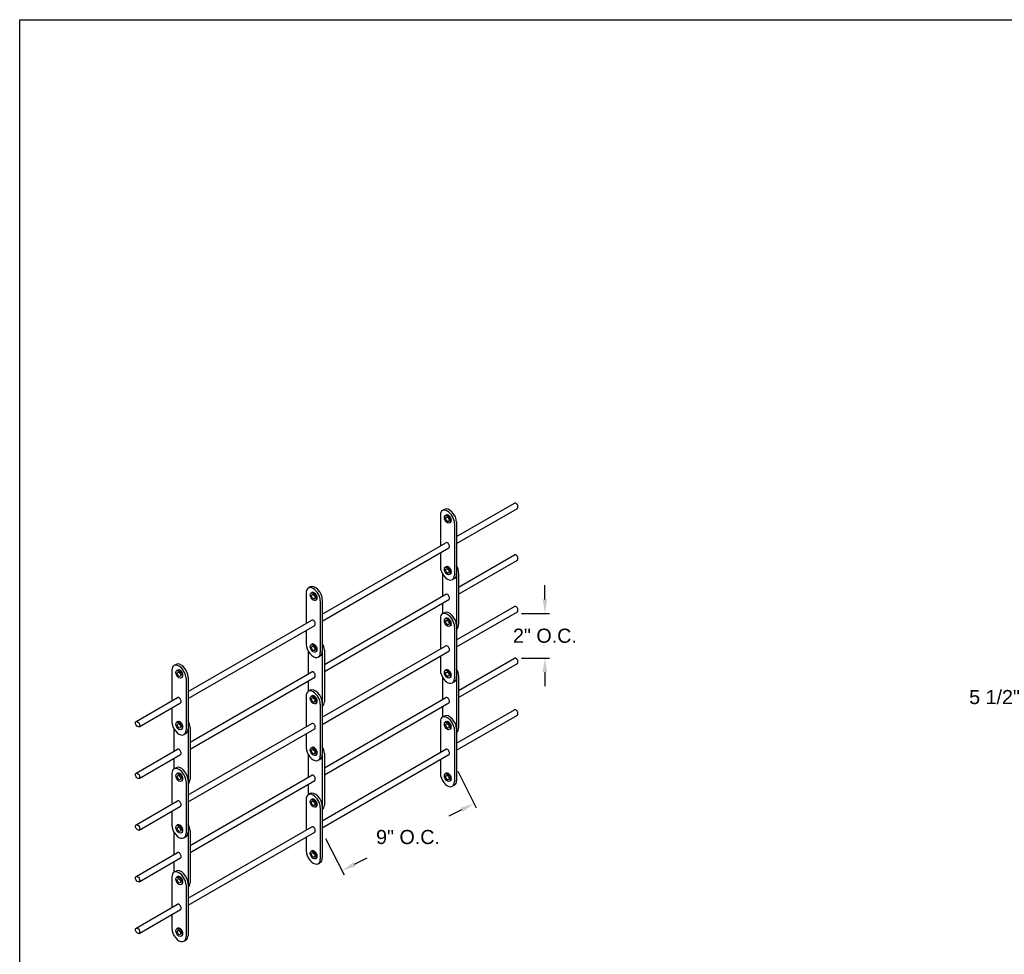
# Model space of a CAD drawing. Header units: inches. Extents: x 169.6 to 213.8, y 195 to 266.5.
# Tile 53 of 58: x 169.6 to 176.2, y 259.7 to 265.9. Entities that reach past the tile are written whole.
import ezdxf

# ---------------------------------------------------------------- set-up
doc = ezdxf.new("R2010")
doc.units = ezdxf.units.IN
doc.header["$LTSCALE"] = 0.25
doc.header["$MEASUREMENT"] = 0
doc.layers.add('ANNOTATIONS', color=1, linetype='Continuous')
doc.layers.add('DETAILS', color=4, linetype='Continuous')
doc.styles.add('ARIAL', font='arial.ttf', dxfattribs={"height": 0.09375})
doc.dimstyles.new('STANDARD$0', dxfattribs={"dimtxt": 0.09375, "dimasz": 0.09375, "dimexe": 0.03125, "dimexo": 0.046875, "dimgap": 0.09, "dimtad": 0, "dimtih": 1, "dimtoh": 1, "dimdec": 4, "dimzin": 0, "dimdsep": 46, "dimtxsty": 'ARIAL', "dimcen": 0.09, "dimadec": 0, "dimazin": 0, "dimtfac": 1, "dimtdec": 4, "dimtofl": 0, "dimtmove": 0, "dimatfit": 1, "dimfxl": 1, "dimtolj": 1, "dimtzin": 0, "dimarcsym": 0})

# ---------------------------------------------------------------- blocks, each defined once
blk = doc.blocks.new('*D42')
at = {"layer": 'ANNOTATIONS', "color": 0, "lineweight": -2, "transparency": 16777216}
for p, q in [((176.5724, 262.9638), (176.5724, 261.3702)), ((177.0248, 261.9679), (177.0248, 261.3702)), ((176.4787, 261.4014), (176.3591, 261.4014)), ((177.1186, 261.4014), (177.2123, 261.4014))]:
    blk.add_line(p, q, dxfattribs=at)
at = {"layer": 'ANNOTATIONS', "color": 0, "transparency": 16777216}
for points in [[(176.4787, 261.4171), (176.4787, 261.3858), (176.5724, 261.4014)], [(177.1186, 261.4171), (177.1186, 261.3858), (177.0248, 261.4014)]]:
    blk.add_solid(points, dxfattribs=at)
at = {"layer": 'defpoints', "color": 0, "transparency": 16777216}
for p in [(176.5724, 263.0107), (177.0248, 262.0148), (176.5724, 261.4014)]:
    blk.add_point(p, dxfattribs=at)
at = {"layer": 'ANNOTATIONS', "color": 0, "transparency": 16777216, "insert": (176.106, 261.4014), "char_height": 0.09375, "attachment_point": 5, "style": 'ARIAL'}
blk.add_mtext('\\A1;5 1/2"', dxfattribs=at)
blk = doc.blocks.new('*D86')
at = {"layer": 'ANNOTATIONS', "color": 0, "lineweight": -2, "transparency": 16777216}
for p, q in [((172.5343, 260.9085), (172.6575, 260.666)), ((172.5598, 260.6514), (172.4761, 260.6088)), ((171.6547, 260.4614), (171.7779, 260.2189)), ((171.8473, 260.2893), (171.9311, 260.3318))]:
    blk.add_line(p, q, dxfattribs=at)
at = {"layer": 'ANNOTATIONS', "color": 0, "transparency": 16777216}
for points in [[(172.5527, 260.6653), (172.5669, 260.6375), (172.6434, 260.6939)], [(171.8403, 260.3032), (171.8544, 260.2753), (171.7638, 260.2468)]]:
    blk.add_solid(points, dxfattribs=at)
at = {"layer": 'defpoints', "color": 0, "transparency": 16777216}
for p in [(172.513, 260.9503), (172.6434, 260.6939), (171.6334, 260.5032)]:
    blk.add_point(p, dxfattribs=at)
at = {"layer": 'ANNOTATIONS', "color": 0, "transparency": 16777216, "insert": (172.2036, 260.4703), "char_height": 0.09375, "attachment_point": 5, "style": 'ARIAL'}
blk.add_mtext('\\A1;9" O.C.', dxfattribs=at)
blk = doc.blocks.new('*D87')
at = {"layer": 'ANNOTATIONS', "color": 0, "lineweight": -2, "transparency": 16777216}
for p, q in [((173.1145, 262.052), (173.1145, 262.1458)), ((172.9582, 261.9583), (173.1457, 261.9583)), ((172.9582, 261.661), (173.1457, 261.661)), ((173.1145, 261.5673), (173.1145, 261.4735))]:
    blk.add_line(p, q, dxfattribs=at)
at = {"layer": 'ANNOTATIONS', "color": 0, "transparency": 16777216}
for points in [[(173.0989, 262.052), (173.1301, 262.052), (173.1145, 261.9583)], [(173.0989, 261.5673), (173.1301, 261.5673), (173.1145, 261.661)]]:
    blk.add_solid(points, dxfattribs=at)
at = {"layer": 'defpoints', "color": 0, "transparency": 16777216}
for p in [(172.9113, 261.9583), (173.1145, 261.9583), (172.9113, 261.661)]:
    blk.add_point(p, dxfattribs=at)
at = {"layer": 'ANNOTATIONS', "color": 0, "transparency": 16777216, "insert": (173.1145, 261.8096), "char_height": 0.09375, "attachment_point": 5, "style": 'ARIAL'}
blk.add_mtext('\\A1;2" O.C.', dxfattribs=at)

msp = doc.modelspace()

# ---------------------------------------------------------------- linework, layer by layer
at = {"layer": 'defpoints'}
msp.add_lwpolyline([(189.08986, 253.17405), (169.61998, 253.17405), (169.61998, 265.90916), (189.08986, 265.90916)], close=True, dxfattribs=at)
msp.add_lwpolyline([(189.08986, 253.17405), (169.61998, 253.17405), (169.61998, 265.90916), (189.08986, 265.90916)], close=True, dxfattribs=at)
at = {"layer": 'DETAILS'}
for p, q in [((172.52652, 262.47009), (172.91134, 262.69227)), ((172.44629, 262.65039), (172.43281, 262.64261)), ((172.52652, 262.42328), (172.93162, 262.65716)), ((172.41904, 262.61218), (172.41904, 262.40804)), ((172.45815, 262.61331), (172.45183, 262.60966)), ((172.48657, 262.5641), (172.48025, 262.56045)), ((172.52652, 262.5657), (172.52652, 262.22195)), ((172.51304, 262.55792), (172.51304, 262.21417)), ((171.63343, 261.95447), (172.4559, 262.42932)), ((171.63343, 261.90765), (172.47618, 262.39421)), ((172.41904, 262.36123), (172.41904, 262.26843)), ((172.53994, 262.13409), (172.91134, 262.34852)), ((172.53994, 262.08728), (172.93162, 262.31341)), ((172.45815, 262.26956), (172.45183, 262.26591)), ((172.43252, 262.22261), (172.43252, 262.07207)), ((172.48657, 262.22035), (172.48025, 262.2167)), ((172.51275, 262.19152), (172.49927, 262.18374)), ((172.52646, 262.21943), (172.52646, 261.88108)), ((172.53994, 262.2297), (172.53994, 261.88595)), ((171.5532, 262.13477), (171.53972, 262.12699)), ((171.52595, 262.09656), (171.52595, 261.89242)), ((171.56507, 262.09768), (171.55875, 262.09403)), ((171.59348, 262.04847), (171.58716, 262.04482)), ((171.61995, 262.04229), (171.61995, 261.69854)), ((171.63343, 262.05007), (171.63343, 261.70632)), ((171.64686, 261.61847), (172.4559, 262.08557)), ((171.64686, 261.57165), (172.47618, 262.05046)), ((172.43252, 262.02526), (172.43252, 261.95524)), ((172.52652, 261.78289), (172.91134, 262.00507)), ((170.74034, 261.43884), (171.56282, 261.9137)), ((172.41904, 261.92498), (172.41904, 261.72084)), ((172.44629, 261.96319), (172.43281, 261.95541)), ((172.45815, 261.9261), (172.45183, 261.92246)), ((172.52652, 261.73608), (172.93162, 261.96996)), ((170.74034, 261.39203), (171.58309, 261.87859)), ((171.52595, 261.8456), (171.52595, 261.75281)), ((172.48657, 261.8769), (172.48025, 261.87325)), ((172.51304, 261.87072), (172.51304, 261.52697)), ((172.52652, 261.8785), (172.52652, 261.53475)), ((171.56507, 261.75393), (171.55875, 261.75028)), ((171.63343, 261.26727), (172.4559, 261.74212)), ((171.64686, 261.71408), (171.64686, 261.37033)), ((171.53943, 261.70699), (171.53943, 261.55645)), ((171.59348, 261.70472), (171.58716, 261.70107)), ((171.61966, 261.6759), (171.60618, 261.66812)), ((171.63338, 261.7038), (171.63338, 261.36546)), ((171.63343, 261.22045), (172.47618, 261.70701)), ((172.41904, 261.67403), (172.41904, 261.58123)), ((172.53994, 261.44659), (172.91134, 261.66102)), ((170.63287, 261.58093), (170.63287, 261.37679)), ((170.66011, 261.61914), (170.64663, 261.61136)), ((170.67198, 261.58206), (170.66566, 261.57841)), ((172.45815, 261.58235), (172.45183, 261.57871)), ((172.53994, 261.39978), (172.93162, 261.62591)), ((170.70039, 261.53285), (170.69407, 261.5292)), ((170.72686, 261.52667), (170.72686, 261.18292)), ((170.74034, 261.53445), (170.74034, 261.1907)), ((170.75377, 261.10284), (171.56282, 261.56995)), ((170.75377, 261.05603), (171.58309, 261.53484)), ((172.43252, 261.53511), (172.43252, 261.38457)), ((172.48657, 261.53315), (172.48025, 261.5295)), ((172.52646, 261.53193), (172.52646, 261.19358)), ((172.53994, 261.5422), (172.53994, 261.19845)), ((171.53943, 261.50963), (171.53943, 261.43962)), ((171.5532, 261.44757), (171.53972, 261.43979)), ((172.51275, 261.50432), (172.49927, 261.49654)), ((170.39446, 261.23915), (170.66973, 261.39807)), ((171.52595, 261.40936), (171.52595, 261.20522)), ((171.56507, 261.41048), (171.55875, 261.40683)), ((171.64686, 260.93097), (172.4559, 261.39807)), ((170.41473, 261.20403), (170.69, 261.36296)), ((170.63287, 261.32998), (170.63287, 261.23718)), ((171.59348, 261.36127), (171.58716, 261.35762)), ((171.61995, 261.35509), (171.61995, 261.01134)), ((171.63343, 261.36287), (171.63343, 261.01912)), ((171.64686, 260.88415), (172.47618, 261.36296)), ((172.43252, 261.33776), (172.43252, 261.26774)), ((172.52652, 261.09509), (172.91134, 261.31727)), ((172.44629, 261.27539), (172.43281, 261.26761)), ((172.52652, 261.04828), (172.93162, 261.28216)), ((170.64634, 261.19136), (170.64634, 261.04082)), ((170.67198, 261.23831), (170.66566, 261.23466)), ((170.70039, 261.1891), (170.69407, 261.18545)), ((170.74029, 261.18818), (170.74029, 260.84983)), ((170.74034, 260.75164), (171.56282, 261.2265)), ((170.74034, 260.70483), (171.58309, 261.19139)), ((170.75377, 261.19845), (170.75377, 260.8547)), ((172.41904, 261.23718), (172.41904, 261.03304)), ((172.45815, 261.23831), (172.45183, 261.23466)), ((172.48657, 261.1891), (172.48025, 261.18545)), ((172.52652, 261.1907), (172.52652, 260.84695)), ((170.72657, 261.16027), (170.71309, 261.15249)), ((171.52595, 261.1584), (171.52595, 261.06561)), ((172.51304, 261.18292), (172.51304, 260.83917)), ((170.39446, 260.8954), (170.66973, 261.05432)), ((171.56507, 261.06673), (171.55875, 261.06308)), ((171.63343, 260.57947), (172.4559, 261.05432)), ((170.41473, 260.86028), (170.69, 261.01921)), ((170.64634, 260.99401), (170.64634, 260.92399)), ((171.53943, 261.01949), (171.53943, 260.86895)), ((171.59348, 261.01752), (171.58716, 261.01387)), ((171.61966, 260.9887), (171.60618, 260.98092)), ((171.63338, 261.0163), (171.63338, 260.67796)), ((171.63343, 260.53265), (172.47618, 261.01921)), ((171.64686, 261.02658), (171.64686, 260.68283)), ((170.66011, 260.93194), (170.64663, 260.92416)), ((172.41904, 260.98623), (172.41904, 260.89343)), ((170.63287, 260.89373), (170.63287, 260.68959)), ((170.67198, 260.89485), (170.66566, 260.89121)), ((170.75377, 260.41534), (171.56282, 260.88245)), ((172.45815, 260.89456), (172.45183, 260.89091)), ((170.70039, 260.84565), (170.69407, 260.842)), ((170.72686, 260.83947), (170.72686, 260.49572)), ((170.74034, 260.84725), (170.74034, 260.5035)), ((170.75377, 260.36853), (171.58309, 260.84734)), ((171.53943, 260.82213), (171.53943, 260.75212)), ((172.48657, 260.84535), (172.48025, 260.8417)), ((172.51275, 260.81652), (172.49927, 260.80874)), ((171.5532, 260.75977), (171.53972, 260.75199)), ((170.39446, 260.55195), (170.66973, 260.71087)), ((170.41473, 260.51683), (170.69, 260.67576)), ((171.52595, 260.72156), (171.52595, 260.51742)), ((171.56507, 260.72268), (171.55875, 260.71903)), ((171.59348, 260.67347), (171.58716, 260.66982)), ((171.61995, 260.66729), (171.61995, 260.32354)), ((171.63343, 260.67507), (171.63343, 260.33132)), ((170.63287, 260.64278), (170.63287, 260.54998)), ((170.67198, 260.5511), (170.66566, 260.54746)), ((170.74034, 260.06384), (171.56282, 260.5387)), ((170.64634, 260.50386), (170.64634, 260.35332)), ((170.70039, 260.5019), (170.69407, 260.49825)), ((170.72657, 260.47307), (170.71309, 260.46529)), ((170.74029, 260.50068), (170.74029, 260.16233)), ((170.74034, 260.01703), (171.58309, 260.50359)), ((170.75377, 260.51095), (170.75377, 260.1672)), ((171.52595, 260.4706), (171.52595, 260.37781)), ((170.39446, 260.2079), (170.66973, 260.36682)), ((171.56507, 260.37893), (171.55875, 260.37528)), ((170.41473, 260.17278), (170.69, 260.33171)), ((170.64634, 260.30651), (170.64634, 260.23649)), ((171.59348, 260.32972), (171.58716, 260.32607)), ((171.61966, 260.3009), (171.60618, 260.29312)), ((170.63287, 260.20593), (170.63287, 260.00179)), ((170.66011, 260.24414), (170.64663, 260.23636)), ((170.67198, 260.20706), (170.66566, 260.20341)), ((170.70039, 260.15785), (170.69407, 260.1542)), ((170.72686, 260.15167), (170.72686, 259.80792)), ((170.74034, 260.15945), (170.74034, 259.8157)), ((170.39446, 259.86415), (170.66973, 260.02307)), ((170.41473, 259.82903), (170.69, 259.98796)), ((170.63287, 259.95498), (170.63287, 259.86218)), ((170.67198, 259.86331), (170.66566, 259.85966)), ((170.70039, 259.8141), (170.69407, 259.81045)), ((170.72657, 259.78527), (170.71309, 259.77749))]:
    msp.add_line(p, q, dxfattribs=at)
for centre, major_axis, start_param, end_param in [((172.92148, 262.67471), (0.01014, -0.01756), 0, 3.1415927), ((172.46604, 262.58505), (0.03323, -0.05756), 0.7853982, 3.9269908), ((172.47952, 262.59283), (0.03323, -0.05756), 0.7853982, 3.1415927), ((172.47236, 262.5887), (0.01421, -0.0246), 0, 3.1415927), ((172.46604, 262.41177), (0.01014, -0.01756), 0, 3.1415927), ((172.92148, 262.33096), (0.01014, -0.01756), 0, 3.1415927), ((172.46604, 262.2413), (0.03323, -0.05756), 3.9269908, 7.0685835), ((172.47236, 262.24495), (0.01421, -0.0246), 0, 3.1415927), ((172.49295, 262.25684), (0.03323, -0.05756), 0.7853982, 1.5605915), ((172.47952, 262.24908), (0.03323, -0.05756), 6.2831853, 7.0685835), ((171.57295, 262.06943), (0.03323, -0.05756), 0.7853982, 3.9269908), ((171.58643, 262.07721), (0.03323, -0.05756), 0.7853982, 3.1415927), ((171.57927, 262.07308), (0.01421, -0.0246), 0, 3.1415927), ((172.46604, 262.06802), (0.01014, -0.01756), 0, 3.1415927), ((172.92148, 261.98751), (0.01014, -0.01756), 0, 3.1415927), ((171.57295, 261.89614), (0.01014, -0.01756), 0, 3.1415927), ((172.46604, 261.89785), (0.03323, -0.05756), 0.7853982, 3.9269908), ((172.47952, 261.90563), (0.03323, -0.05756), 0.7853982, 3.1415927), ((172.47236, 261.9015), (0.01421, -0.0246), 0, 3.1415927), ((172.49295, 261.91309), (0.03323, -0.05756), 6.2933901, 7.0685835), ((171.57295, 261.72568), (0.03323, -0.05756), 3.9269908, 7.0685835), ((171.57927, 261.72933), (0.01421, -0.0246), 0, 3.1415927), ((171.59986, 261.74121), (0.03323, -0.05756), 0.7853982, 1.5605915), ((172.46604, 261.72457), (0.01014, -0.01756), 0, 3.1415927), ((171.58643, 261.73346), (0.03323, -0.05756), 6.2831853, 7.0685835), ((172.92148, 261.64346), (0.01014, -0.01756), 0, 3.1415927), ((170.67986, 261.5538), (0.03323, -0.05756), 0.7853982, 3.9269908), ((170.69334, 261.56158), (0.03323, -0.05756), 0.7853982, 3.1415927), ((170.68618, 261.55745), (0.01421, -0.0246), 0, 3.1415927), ((172.46604, 261.5541), (0.03323, -0.05756), 3.9269908, 7.0685835), ((172.47236, 261.55775), (0.01421, -0.0246), 0, 3.1415927), ((172.49295, 261.56934), (0.03323, -0.05756), 0.7853982, 1.5605915), ((171.57295, 261.55239), (0.01014, -0.01756), 0, 3.1415927), ((172.47952, 261.56188), (0.03323, -0.05756), 6.2831853, 7.0685835), ((171.57295, 261.38223), (0.03323, -0.05756), 0.7853982, 3.9269908), ((171.58643, 261.39001), (0.03323, -0.05756), 0.7853982, 3.1415927), ((170.67986, 261.38052), (0.01014, -0.01756), 0, 3.1415927), ((171.57927, 261.38588), (0.01421, -0.0246), 0, 3.1415927), ((172.46604, 261.38052), (0.01014, -0.01756), 0, 3.1415927), ((171.59986, 261.39746), (0.03323, -0.05756), 6.2933901, 7.0685835), ((172.92148, 261.29971), (0.01014, -0.01756), 0, 3.1415927), ((172.46604, 261.21005), (0.03323, -0.05756), 0.7853982, 3.9269908), ((172.47952, 261.21783), (0.03323, -0.05756), 0.7853982, 3.1415927), ((170.67986, 261.21005), (0.03323, -0.05756), 3.9269908, 7.0685835), ((170.68618, 261.2137), (0.01421, -0.0246), 0, 3.1415927), ((170.69334, 261.21783), (0.03323, -0.05756), 6.2831853, 7.0685835), ((170.70677, 261.22559), (0.03323, -0.05756), 0.7853982, 1.5605915), ((171.57295, 261.20894), (0.01014, -0.01756), 0, 3.1415927), ((172.47236, 261.2137), (0.01421, -0.0246), 0, 3.1415927), ((172.49295, 261.22559), (0.03323, -0.05756), 6.2933901, 7.0685835), ((170.67986, 261.03677), (0.01014, -0.01756), 0, 3.1415927), ((171.57295, 261.03848), (0.03323, -0.05756), 3.9269908, 7.0685835), ((171.57927, 261.04213), (0.01421, -0.0246), 0, 3.1415927), ((171.59986, 261.05371), (0.03323, -0.05756), 0.7853982, 1.5605915), ((172.46604, 261.03677), (0.01014, -0.01756), 0, 3.1415927), ((171.58643, 261.04626), (0.03323, -0.05756), 6.2831853, 7.0685835), ((170.67986, 260.8666), (0.03323, -0.05756), 0.7853982, 3.9269908), ((170.69334, 260.87438), (0.03323, -0.05756), 0.7853982, 3.1415927), ((170.68618, 260.87025), (0.01421, -0.0246), 0, 3.1415927), ((171.57295, 260.86489), (0.01014, -0.01756), 0, 3.1415927), ((172.46604, 260.8663), (0.03323, -0.05756), 3.9269908, 7.0685835), ((172.47236, 260.86995), (0.01421, -0.0246), 0, 3.1415927), ((170.70677, 260.88184), (0.03323, -0.05756), 6.2933901, 7.0685835), ((172.47952, 260.87408), (0.03323, -0.05756), 6.2831853, 7.0685835), ((171.57295, 260.69443), (0.03323, -0.05756), 0.7853982, 3.9269908), ((171.58643, 260.70221), (0.03323, -0.05756), 0.7853982, 3.1415927), ((171.57927, 260.69808), (0.01421, -0.0246), 0, 3.1415927), ((170.67986, 260.69332), (0.01014, -0.01756), 0, 3.1415927), ((171.59986, 260.70996), (0.03323, -0.05756), 6.2933901, 7.0685835), ((170.67986, 260.52285), (0.03323, -0.05756), 3.9269908, 7.0685835), ((170.68618, 260.5265), (0.01421, -0.0246), 0, 3.1415927), ((170.70677, 260.53809), (0.03323, -0.05756), 0.7853982, 1.5605915), ((171.57295, 260.52114), (0.01014, -0.01756), 0, 3.1415927), ((170.69334, 260.53063), (0.03323, -0.05756), 6.2831853, 7.0685835), ((170.67986, 260.34927), (0.01014, -0.01756), 0, 3.1415927), ((171.57295, 260.35068), (0.03323, -0.05756), 3.9269908, 7.0685835), ((171.57927, 260.35433), (0.01421, -0.0246), 0, 3.1415927), ((171.58643, 260.35846), (0.03323, -0.05756), 6.2831853, 7.0685835), ((170.67986, 260.1788), (0.03323, -0.05756), 0.7853982, 3.9269908), ((170.69334, 260.18658), (0.03323, -0.05756), 0.7853982, 3.1415927), ((170.68618, 260.18245), (0.01421, -0.0246), 0, 3.1415927), ((170.70677, 260.19434), (0.03323, -0.05756), 6.2933901, 7.0685835), ((170.67986, 260.00552), (0.01014, -0.01756), 0, 3.1415927), ((170.67986, 259.83505), (0.03323, -0.05756), 3.9269908, 7.0685835), ((170.68618, 259.8387), (0.01421, -0.0246), 0, 3.1415927), ((170.69334, 259.84283), (0.03323, -0.05756), 6.2831853, 7.0685835)]:
    msp.add_ellipse(centre, major_axis=major_axis, ratio=0.5773503, start_param=start_param, end_param=end_param, dxfattribs=at)
for centre, major_axis in [((172.46604, 262.58505), (0.01421, -0.0246)), ((172.46604, 262.58505), (0.00797, -0.0138)), ((172.46604, 262.2413), (0.01421, -0.0246)), ((172.46604, 262.2413), (0.00797, -0.0138)), ((171.57295, 262.06943), (0.01421, -0.0246)), ((171.57295, 262.06943), (0.00797, -0.0138)), ((172.46604, 261.89785), (0.01421, -0.0246)), ((172.46604, 261.89785), (0.00797, -0.0138)), ((171.57295, 261.72568), (0.01421, -0.0246)), ((171.57295, 261.72568), (0.00797, -0.0138)), ((170.67986, 261.5538), (0.01421, -0.0246)), ((172.46604, 261.5541), (0.01421, -0.0246)), ((170.67986, 261.5538), (0.00797, -0.0138)), ((172.46604, 261.5541), (0.00797, -0.0138)), ((171.57295, 261.38223), (0.01421, -0.0246)), ((171.57295, 261.38223), (0.00797, -0.0138)), ((170.40459, 261.22159), (0.01014, -0.01756)), ((170.67986, 261.21005), (0.01421, -0.0246)), ((170.67986, 261.21005), (0.00797, -0.0138)), ((172.46604, 261.21005), (0.01421, -0.0246)), ((172.46604, 261.21005), (0.00797, -0.0138)), ((171.57295, 261.03848), (0.01421, -0.0246)), ((171.57295, 261.03848), (0.00797, -0.0138)), ((170.40459, 260.87784), (0.01014, -0.01756)), ((170.67986, 260.8666), (0.01421, -0.0246)), ((170.67986, 260.8666), (0.00797, -0.0138)), ((172.46604, 260.8663), (0.01421, -0.0246)), ((172.46604, 260.8663), (0.00797, -0.0138)), ((171.57295, 260.69443), (0.01421, -0.0246)), ((171.57295, 260.69443), (0.00797, -0.0138)), ((170.40459, 260.53439), (0.01014, -0.01756)), ((170.67986, 260.52285), (0.01421, -0.0246)), ((170.67986, 260.52285), (0.00797, -0.0138)), ((171.57295, 260.35068), (0.01421, -0.0246)), ((171.57295, 260.35068), (0.00797, -0.0138)), ((170.40459, 260.19034), (0.01014, -0.01756)), ((170.67986, 260.1788), (0.01421, -0.0246)), ((170.67986, 260.1788), (0.00797, -0.0138)), ((170.40459, 259.84659), (0.01014, -0.01756)), ((170.67986, 259.83505), (0.01421, -0.0246)), ((170.67986, 259.83505), (0.00797, -0.0138))]:
    msp.add_ellipse(centre, major_axis=major_axis, ratio=0.5773503, dxfattribs=at)

# ---------------------------------------------------------------- dimensions: what is measured, and where the dimension line sits
at = {"layer": 'ANNOTATIONS'}
dim = msp.add_linear_dim(base=(176.57241, 261.40143), p1=(177.02484, 262.01481), p2=(176.57241, 263.01068), angle=180, text='5 1/2"', dimstyle='STANDARD$0', dxfattribs=at)
dim.commit()
dim.dimension.update_dxf_attribs({"geometry": '*D42', "text_midpoint": (176.10598, 261.40143), "dimtype": 160})
dim = msp.add_linear_dim(base=(173.11448, 261.95826), p1=(172.91134, 261.66102), p2=(172.91134, 261.95826), angle=90, text='2" O.C.', dimstyle='STANDARD$0', dxfattribs=at)
dim.commit()
dim.dimension.update_dxf_attribs({"geometry": '*D87', "text_midpoint": (173.11448, 261.80964)})
dim = msp.add_aligned_dim(p1=(171.63343, 260.5032), p2=(172.51304, 260.9503), distance=-0.28764, text='9" O.C.', dimstyle='STANDARD$0', dxfattribs=at)
dim.commit()
dim.dimension.update_dxf_attribs({"geometry": '*D86', "text_midpoint": (172.20356, 260.47034)})

doc.saveas('drawing.dxf')
